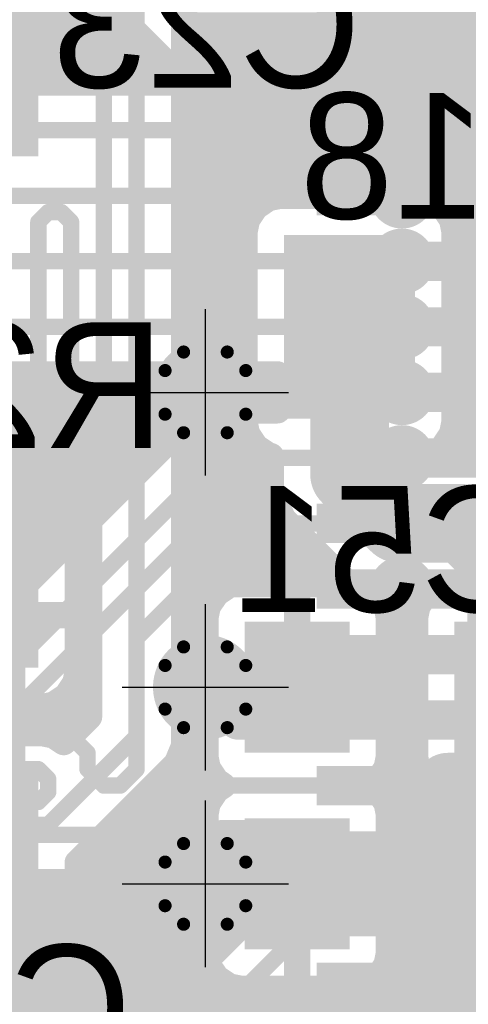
# Model space of a CAD drawing. Extents: x 74 to 326, y 70 to 232.
# Tile 72 of 138: x 167.98 to 171.41, y 160.33 to 167.84. Entities that reach past the tile are written whole.
import ezdxf

# ---------------------------------------------------------------- set-up
doc = ezdxf.new("R2010")
doc.units = 0
for name, color, linetype in [('Bot_Silk', 7, 'CONTINUOUS'), ('Bottom', 2, 'CONTINUOUS'), ('Drill_Layer', 255, 'CONTINUOUS'), ('Gnd', 12, 'CONTINUOUS'), ('Pwr', 13, 'CONTINUOUS'), ('Top', 1, 'CONTINUOUS'), ('Top_Silk', 6, 'CONTINUOUS')]:
    doc.layers.add(name, color=color, linetype=linetype)

# ---------------------------------------------------------------- blocks, each defined once
blk = doc.blocks.new('Cross')
at = {"layer": 'Drill_Layer', "linetype": 'CONTINUOUS'}
for p, q in [((0, -12.7), (0, 12.7)), ((-12.7, 0), (12.7, 0))]:
    blk.add_line(p, q, dxfattribs=at)
blk = doc.blocks.new('UNIT_DISC')
at = {"linetype": 'CONTINUOUS', "const_width": 0.5}
blk.add_lwpolyline([(0.25, 0, 1), (-0.25, 0, 1)], format="xyb", close=True, dxfattribs=at)
blk = doc.blocks.new('SHAPE_EL_236_236_0_0_0_0')
at = {"xscale": 0.6, "yscale": 0.6, "zscale": 0.6}
blk.add_blockref('UNIT_DISC', (0, 0), dxfattribs=at)
blk = doc.blocks.new('SHAPE_TH45_314_236_39_0_0_0')
at = {"linetype": 'CONTINUOUS', "const_width": 0.1}
for points in [[(0.16647, 0.30788, 0.2530389), (-0.16647, 0.30788, 0.2530389)], [(-0.30788, 0.16647, 0.2530389), (-0.30788, -0.16647, 0.2530389)], [(0.30788, -0.16647, 0.2530389), (0.30788, 0.16647, 0.2530389)], [(-0.16647, -0.30788, 0.2530389), (0.16647, -0.30788, 0.2530389)]]:
    blk.add_lwpolyline(points, format="xyb", dxfattribs=at)
at = {"xscale": 0.1, "yscale": 0.1, "zscale": 0.1}
for p in [(-0.16647, 0.30788), (0.16647, 0.30788), (-0.30788, 0.16647), (0.30788, 0.16647), (-0.30788, -0.16647), (0.30788, -0.16647), (-0.16647, -0.30788), (0.16647, -0.30788)]:
    blk.add_blockref('UNIT_DISC', p, dxfattribs=at)
blk = doc.blocks.new('SHAPE_EL_314_314_0_0_0_0')
at = {"xscale": 0.8, "yscale": 0.8, "zscale": 0.8}
blk.add_blockref('UNIT_DISC', (0, 0), dxfattribs=at)
blk = doc.blocks.new('v0306392')
at = {"layer": 'Bottom'}
blk.add_blockref('SHAPE_EL_236_236_0_0_0_0', (0, 0), dxfattribs=at)
at = {"layer": 'Gnd'}
blk.add_blockref('SHAPE_TH45_314_236_39_0_0_0', (0, 0), dxfattribs=at)
at = {"layer": 'Pwr'}
blk.add_blockref('SHAPE_EL_314_314_0_0_0_0', (0, 0), dxfattribs=at)
at = {"layer": 'Top'}
blk.add_blockref('SHAPE_EL_236_236_0_0_0_0', (0, 0), dxfattribs=at)
blk = doc.blocks.new('0603_11689')
at = {"layer": 'Bot_Silk', "linetype": 'CONTINUOUS', "const_width": 0.2}
for points in [[(170.2, 163.05), (170.2, 162.45)], [(171.6, 163.05), (170.2, 163.05)], [(171.6, 162.45), (171.6, 163.05)], [(170.2, 162.45), (171.6, 162.45)]]:
    blk.add_lwpolyline(points, dxfattribs=at)
at = {"layer": 'Bot_Silk', "xscale": 0.2, "yscale": 0.2, "zscale": 0.2}
for p in [(170.2, 163.05), (170.2, 163.05), (171.6, 163.05), (171.6, 163.05), (170.2, 162.45), (170.2, 162.45), (171.6, 162.45), (171.6, 162.45)]:
    blk.add_blockref('UNIT_DISC', p, dxfattribs=at)
blk = doc.blocks.new('SHAPE_SQ_314_393_0_0_0_0')
blk.add_solid([(-0.4, -0.5), (0.4, -0.5), (-0.4, 0.5), (0.4, 0.5)])
blk = doc.blocks.new('SHAPE_EL_196_196_0_0_0_0')
at = {"xscale": 0.5, "yscale": 0.5, "zscale": 0.5}
blk.add_blockref('UNIT_DISC', (0, 0), dxfattribs=at)
blk = doc.blocks.new('w800h1000395_F')
at = {"layer": 'Bottom'}
blk.add_blockref('SHAPE_SQ_314_393_0_0_0_0', (0, 0), dxfattribs=at)
at = {"layer": 'Gnd'}
blk.add_blockref('SHAPE_EL_196_196_0_0_0_0', (0, 0), dxfattribs=at)
at = {"layer": 'Pwr'}
blk.add_blockref('SHAPE_EL_196_196_0_0_0_0', (0, 0), dxfattribs=at)
blk = doc.blocks.new('w800h1000392_F')
at = {"layer": 'Bottom'}
blk.add_blockref('SHAPE_SQ_314_393_0_0_0_0', (0, 0), dxfattribs=at)
at = {"layer": 'Gnd'}
blk.add_blockref('SHAPE_EL_196_196_0_0_0_0', (0, 0), dxfattribs=at)
at = {"layer": 'Pwr'}
blk.add_blockref('SHAPE_EL_196_196_0_0_0_0', (0, 0), dxfattribs=at)
blk = doc.blocks.new('C51')
for name, p in [('w800h1000392_F', (170.1, 162.75)), ('w800h1000395_F', (171.7, 162.75)), ('0603_11689', (0, 0))]:
    blk.add_blockref(name, p)
at = {"layer": 'Bot_Silk', "text_generation_flag": 2}
blk.add_text('C51', height=0.96, dxfattribs=at).set_placement((171.975, 163.325))
blk = doc.blocks.new('0805_11707')
at = {"layer": 'Bot_Silk', "linetype": 'CONTINUOUS', "const_width": 0.2}
for points in [[(170.6, 166), (170.6, 165)], [(170.6, 166), (172.4, 166)], [(172.4, 166), (172.4, 165)], [(172.4, 165), (170.6, 165)]]:
    blk.add_lwpolyline(points, dxfattribs=at)
at = {"layer": 'Bot_Silk', "xscale": 0.2, "yscale": 0.2, "zscale": 0.2}
for p in [(170.6, 166), (170.6, 166), (172.4, 166), (172.4, 166), (170.6, 165), (170.6, 165), (172.4, 165), (172.4, 165)]:
    blk.add_blockref('UNIT_DISC', p, dxfattribs=at)
blk = doc.blocks.new('SHAPE_SQ_393_551_0_0_0_0')
blk.add_solid([(-0.5, -0.7), (0.5, -0.7), (-0.5, 0.7), (0.5, 0.7)])
blk = doc.blocks.new('w1000h1400287_F')
at = {"layer": 'Bottom'}
blk.add_blockref('SHAPE_SQ_393_551_0_0_0_0', (0, 0), dxfattribs=at)
at = {"layer": 'Gnd'}
blk.add_blockref('SHAPE_EL_196_196_0_0_0_0', (0, 0), dxfattribs=at)
at = {"layer": 'Pwr'}
blk.add_blockref('SHAPE_EL_196_196_0_0_0_0', (0, 0), dxfattribs=at)
blk = doc.blocks.new('w1000h1400395_F')
at = {"layer": 'Bottom'}
blk.add_blockref('SHAPE_SQ_393_551_0_0_0_0', (0, 0), dxfattribs=at)
at = {"layer": 'Gnd'}
blk.add_blockref('SHAPE_EL_196_196_0_0_0_0', (0, 0), dxfattribs=at)
at = {"layer": 'Pwr'}
blk.add_blockref('SHAPE_EL_196_196_0_0_0_0', (0, 0), dxfattribs=at)
blk = doc.blocks.new('R18')
for name, p in [('w1000h1400395_F', (170.5, 165.5)), ('w1000h1400287_F', (172.5, 165.5)), ('0805_11707', (0, 0))]:
    blk.add_blockref(name, p)
at = {"layer": 'Bot_Silk', "text_generation_flag": 2}
blk.add_text('R18', height=0.96, dxfattribs=at).set_placement((172.475, 166.325))
blk = doc.blocks.new('0603_15816')
at = {"layer": 'Bot_Silk', "linetype": 'CONTINUOUS', "const_width": 0.2}
for points in [[(170.2, 161.55), (170.2, 160.95)], [(171.6, 161.55), (170.2, 161.55)], [(171.6, 160.95), (171.6, 161.55)], [(170.2, 160.95), (171.6, 160.95)]]:
    blk.add_lwpolyline(points, dxfattribs=at)
at = {"layer": 'Bot_Silk', "xscale": 0.2, "yscale": 0.2, "zscale": 0.2}
for p in [(170.2, 161.55), (170.2, 161.55), (171.6, 161.55), (171.6, 161.55), (170.2, 160.95), (170.2, 160.95), (171.6, 160.95), (171.6, 160.95)]:
    blk.add_blockref('UNIT_DISC', p, dxfattribs=at)
blk = doc.blocks.new('w800h10004_F')
at = {"layer": 'Bottom'}
blk.add_blockref('SHAPE_SQ_314_393_0_0_0_0', (0, 0), dxfattribs=at)
at = {"layer": 'Gnd'}
blk.add_blockref('SHAPE_EL_196_196_0_0_0_0', (0, 0), dxfattribs=at)
at = {"layer": 'Pwr'}
blk.add_blockref('SHAPE_EL_196_196_0_0_0_0', (0, 0), dxfattribs=at)
blk = doc.blocks.new('C40')
for name, p in [('w800h1000392_F', (170.1, 161.25)), ('w800h10004_F', (171.7, 161.25)), ('0603_15816', (0, 0))]:
    blk.add_blockref(name, p)
at = {"layer": 'Bot_Silk', "text_generation_flag": 2}
blk.add_text('C40', height=0.96, dxfattribs=at).set_placement((174.85625, 160.575))
blk = doc.blocks.new('0805_11325')
at = {"layer": 'Bot_Silk', "linetype": 'CONTINUOUS', "const_width": 0.2}
for points in [[(164.225, 164.75), (164.225, 165.75)], [(164.225, 165.75), (166.025, 165.75)], [(166.025, 164.75), (166.025, 165.75)], [(166.025, 164.75), (164.225, 164.75)]]:
    blk.add_lwpolyline(points, dxfattribs=at)
at = {"layer": 'Bot_Silk', "xscale": 0.2, "yscale": 0.2, "zscale": 0.2}
for p in [(164.225, 165.75), (164.225, 165.75), (166.025, 165.75), (166.025, 165.75), (164.225, 164.75), (164.225, 164.75), (166.025, 164.75), (166.025, 164.75)]:
    blk.add_blockref('UNIT_DISC', p, dxfattribs=at)
blk = doc.blocks.new('w1000h140074_F')
at = {"layer": 'Bottom'}
blk.add_blockref('SHAPE_SQ_393_551_0_0_0_0', (0, 0), dxfattribs=at)
at = {"layer": 'Gnd'}
blk.add_blockref('SHAPE_EL_196_196_0_0_0_0', (0, 0), dxfattribs=at)
at = {"layer": 'Pwr'}
blk.add_blockref('SHAPE_EL_196_196_0_0_0_0', (0, 0), dxfattribs=at)
blk = doc.blocks.new('w1000h1400392_F')
at = {"layer": 'Bottom'}
blk.add_blockref('SHAPE_SQ_393_551_0_0_0_0', (0, 0), dxfattribs=at)
at = {"layer": 'Gnd'}
blk.add_blockref('SHAPE_EL_196_196_0_0_0_0', (0, 0), dxfattribs=at)
at = {"layer": 'Pwr'}
blk.add_blockref('SHAPE_EL_196_196_0_0_0_0', (0, 0), dxfattribs=at)
blk = doc.blocks.new('R26')
at = {"rotation": -180}
for name, p in [('w1000h140074_F', (164.125, 165.25)), ('w1000h1400392_F', (166.125, 165.25))]:
    blk.add_blockref(name, p, dxfattribs=at)
blk.add_blockref('0805_11325', (0, 0))
at = {"layer": 'Bot_Silk', "text_generation_flag": 2}
blk.add_text('R26', height=0.96, dxfattribs=at).set_placement((169.0875, 164.575))
blk = doc.blocks.new('0603_21265')
at = {"layer": 'Bot_Silk', "linetype": 'CONTINUOUS', "const_width": 0.2}
for points in [[(167.925, 168.7), (167.325, 168.7)], [(167.325, 168.7), (167.325, 167.3)], [(167.925, 167.3), (167.925, 168.7)], [(167.325, 167.3), (167.925, 167.3)]]:
    blk.add_lwpolyline(points, dxfattribs=at)
at = {"layer": 'Bot_Silk', "xscale": 0.2, "yscale": 0.2, "zscale": 0.2}
for p in [(167.325, 168.7), (167.325, 168.7), (167.925, 168.7), (167.925, 168.7), (167.325, 167.3), (167.325, 167.3), (167.925, 167.3), (167.925, 167.3)]:
    blk.add_blockref('UNIT_DISC', p, dxfattribs=at)
blk = doc.blocks.new('w800h100075_F')
at = {"layer": 'Bottom'}
blk.add_blockref('SHAPE_SQ_314_393_0_0_0_0', (0, 0), dxfattribs=at)
at = {"layer": 'Gnd'}
blk.add_blockref('SHAPE_EL_196_196_0_0_0_0', (0, 0), dxfattribs=at)
at = {"layer": 'Pwr'}
blk.add_blockref('SHAPE_EL_196_196_0_0_0_0', (0, 0), dxfattribs=at)
blk = doc.blocks.new('C23')
at = {"rotation": -270}
for name, p in [('w800h1000392_F', (167.625, 168.8)), ('w800h100075_F', (167.625, 167.2))]:
    blk.add_blockref(name, p, dxfattribs=at)
blk.add_blockref('0603_21265', (0, 0))
at = {"layer": 'Bot_Silk', "text_generation_flag": 2}
blk.add_text('C23', height=0.96, dxfattribs=at).set_placement((170.5875, 167.325))
blk = doc.blocks.new('0603_18744')
at = {"layer": 'Bot_Silk', "linetype": 'CONTINUOUS', "const_width": 0.2}
for points in [[(167.925, 163.2), (167.325, 163.2)], [(167.325, 163.2), (167.325, 161.8)], [(167.925, 161.8), (167.925, 163.2)], [(167.325, 161.8), (167.925, 161.8)]]:
    blk.add_lwpolyline(points, dxfattribs=at)
at = {"layer": 'Bot_Silk', "xscale": 0.2, "yscale": 0.2, "zscale": 0.2}
for p in [(167.325, 163.2), (167.325, 163.2), (167.925, 163.2), (167.925, 163.2), (167.325, 161.8), (167.325, 161.8), (167.925, 161.8), (167.925, 161.8)]:
    blk.add_blockref('UNIT_DISC', p, dxfattribs=at)
blk = doc.blocks.new('w800h100074_F')
at = {"layer": 'Bottom'}
blk.add_blockref('SHAPE_SQ_314_393_0_0_0_0', (0, 0), dxfattribs=at)
at = {"layer": 'Gnd'}
blk.add_blockref('SHAPE_EL_196_196_0_0_0_0', (0, 0), dxfattribs=at)
at = {"layer": 'Pwr'}
blk.add_blockref('SHAPE_EL_196_196_0_0_0_0', (0, 0), dxfattribs=at)
blk = doc.blocks.new('C25')
at = {"rotation": -270}
for name, p in [('w800h1000392_F', (167.625, 163.3)), ('w800h100074_F', (167.625, 161.7))]:
    blk.add_blockref(name, p, dxfattribs=at)
blk.add_blockref('0603_18744', (0, 0))
at = {"layer": 'Bot_Silk', "text_generation_flag": 2}
blk.add_text('C25', height=0.96, dxfattribs=at).set_placement((168.8375, 159.825))
blk = doc.blocks.new('0805LED_21315')
at = {"layer": 'Top_Silk', "linetype": 'CONTINUOUS', "const_width": 0.2}
for points in [[(167.75, 160.15), (168.75, 160.15)], [(167.75, 160.15), (167.75, 158.35)], [(168.75, 158.35), (168.75, 160.15)], [(167.75, 160), (168.75, 160)], [(167.75, 159.85), (168.75, 159.85)], [(167.75, 158.35), (168.75, 158.35)]]:
    blk.add_lwpolyline(points, dxfattribs=at)
at = {"layer": 'Top_Silk', "xscale": 0.2, "yscale": 0.2, "zscale": 0.2}
for p in [(167.75, 160.15), (167.75, 160.15), (168.75, 160.15), (168.75, 160.15), (167.75, 160), (168.75, 160), (167.75, 159.85), (168.75, 159.85), (167.75, 158.35), (167.75, 158.35), (168.75, 158.35), (168.75, 158.35)]:
    blk.add_blockref('UNIT_DISC', p, dxfattribs=at)
blk = doc.blocks.new('w1000h140013')
at = {"layer": 'Gnd'}
blk.add_blockref('SHAPE_EL_196_196_0_0_0_0', (0, 0), dxfattribs=at)
at = {"layer": 'Pwr'}
blk.add_blockref('SHAPE_EL_196_196_0_0_0_0', (0, 0), dxfattribs=at)
at = {"layer": 'Top'}
blk.add_blockref('SHAPE_SQ_393_551_0_0_0_0', (0, 0), dxfattribs=at)
blk = doc.blocks.new('w1000h14006')
at = {"layer": 'Gnd'}
blk.add_blockref('SHAPE_EL_196_196_0_0_0_0', (0, 0), dxfattribs=at)
at = {"layer": 'Pwr'}
blk.add_blockref('SHAPE_EL_196_196_0_0_0_0', (0, 0), dxfattribs=at)
at = {"layer": 'Top'}
blk.add_blockref('SHAPE_SQ_393_551_0_0_0_0', (0, 0), dxfattribs=at)
blk = doc.blocks.new('H6')
at = {"rotation": 90}
for name, p in [('w1000h14006', (168.25, 160.25)), ('w1000h140013', (168.25, 158.25))]:
    blk.add_blockref(name, p, dxfattribs=at)
blk.add_blockref('0805LED_21315', (0, 0))
at = {"layer": 'Top_Silk'}
blk.add_text('H6', height=0.96, rotation=270, dxfattribs=at).set_placement((167.575, 159.98125))
blk = doc.blocks.new('SHAPE_SQ_511_118_0_0_0_0')
blk.add_solid([(-0.65, -0.15), (0.65, -0.15), (-0.65, 0.15), (0.65, 0.15)])
blk = doc.blocks.new('w1300h300458')
at = {"layer": 'Gnd'}
blk.add_blockref('SHAPE_EL_196_196_0_0_0_0', (0, 0), dxfattribs=at)
at = {"layer": 'Pwr'}
blk.add_blockref('SHAPE_EL_196_196_0_0_0_0', (0, 0), dxfattribs=at)
at = {"layer": 'Top'}
blk.add_blockref('SHAPE_SQ_511_118_0_0_0_0', (0, 0), dxfattribs=at)
blk = doc.blocks.new('w1300h300476')
at = {"layer": 'Gnd'}
blk.add_blockref('SHAPE_EL_196_196_0_0_0_0', (0, 0), dxfattribs=at)
at = {"layer": 'Pwr'}
blk.add_blockref('SHAPE_EL_196_196_0_0_0_0', (0, 0), dxfattribs=at)
at = {"layer": 'Top'}
blk.add_blockref('SHAPE_SQ_511_118_0_0_0_0', (0, 0), dxfattribs=at)
blk = doc.blocks.new('w1300h300457')
at = {"layer": 'Gnd'}
blk.add_blockref('SHAPE_EL_196_196_0_0_0_0', (0, 0), dxfattribs=at)
at = {"layer": 'Pwr'}
blk.add_blockref('SHAPE_EL_196_196_0_0_0_0', (0, 0), dxfattribs=at)
at = {"layer": 'Top'}
blk.add_blockref('SHAPE_SQ_511_118_0_0_0_0', (0, 0), dxfattribs=at)
blk = doc.blocks.new('w1300h300296')
at = {"layer": 'Gnd'}
blk.add_blockref('SHAPE_EL_196_196_0_0_0_0', (0, 0), dxfattribs=at)
at = {"layer": 'Pwr'}
blk.add_blockref('SHAPE_EL_196_196_0_0_0_0', (0, 0), dxfattribs=at)
at = {"layer": 'Top'}
blk.add_blockref('SHAPE_SQ_511_118_0_0_0_0', (0, 0), dxfattribs=at)
blk = doc.blocks.new('w1300h300444')
at = {"layer": 'Gnd'}
blk.add_blockref('SHAPE_EL_196_196_0_0_0_0', (0, 0), dxfattribs=at)
at = {"layer": 'Pwr'}
blk.add_blockref('SHAPE_EL_196_196_0_0_0_0', (0, 0), dxfattribs=at)
at = {"layer": 'Top'}
blk.add_blockref('SHAPE_SQ_511_118_0_0_0_0', (0, 0), dxfattribs=at)
blk = doc.blocks.new('w1300h300291')
at = {"layer": 'Gnd'}
blk.add_blockref('SHAPE_EL_196_196_0_0_0_0', (0, 0), dxfattribs=at)
at = {"layer": 'Pwr'}
blk.add_blockref('SHAPE_EL_196_196_0_0_0_0', (0, 0), dxfattribs=at)
at = {"layer": 'Top'}
blk.add_blockref('SHAPE_SQ_511_118_0_0_0_0', (0, 0), dxfattribs=at)
blk = doc.blocks.new('w1300h300392')
at = {"layer": 'Gnd'}
blk.add_blockref('SHAPE_EL_196_196_0_0_0_0', (0, 0), dxfattribs=at)
at = {"layer": 'Pwr'}
blk.add_blockref('SHAPE_EL_196_196_0_0_0_0', (0, 0), dxfattribs=at)
at = {"layer": 'Top'}
blk.add_blockref('SHAPE_SQ_511_118_0_0_0_0', (0, 0), dxfattribs=at)
blk = doc.blocks.new('w1300h300287')
at = {"layer": 'Gnd'}
blk.add_blockref('SHAPE_EL_196_196_0_0_0_0', (0, 0), dxfattribs=at)
at = {"layer": 'Pwr'}
blk.add_blockref('SHAPE_EL_196_196_0_0_0_0', (0, 0), dxfattribs=at)
at = {"layer": 'Top'}
blk.add_blockref('SHAPE_SQ_511_118_0_0_0_0', (0, 0), dxfattribs=at)
blk = doc.blocks.new('w1300h300269')
at = {"layer": 'Gnd'}
blk.add_blockref('SHAPE_EL_196_196_0_0_0_0', (0, 0), dxfattribs=at)
at = {"layer": 'Pwr'}
blk.add_blockref('SHAPE_EL_196_196_0_0_0_0', (0, 0), dxfattribs=at)
at = {"layer": 'Top'}
blk.add_blockref('SHAPE_SQ_511_118_0_0_0_0', (0, 0), dxfattribs=at)
blk = doc.blocks.new('w1300h300267')
at = {"layer": 'Gnd'}
blk.add_blockref('SHAPE_EL_196_196_0_0_0_0', (0, 0), dxfattribs=at)
at = {"layer": 'Pwr'}
blk.add_blockref('SHAPE_EL_196_196_0_0_0_0', (0, 0), dxfattribs=at)
at = {"layer": 'Top'}
blk.add_blockref('SHAPE_SQ_511_118_0_0_0_0', (0, 0), dxfattribs=at)
blk = doc.blocks.new('w1300h300395')
at = {"layer": 'Gnd'}
blk.add_blockref('SHAPE_EL_196_196_0_0_0_0', (0, 0), dxfattribs=at)
at = {"layer": 'Pwr'}
blk.add_blockref('SHAPE_EL_196_196_0_0_0_0', (0, 0), dxfattribs=at)
at = {"layer": 'Top'}
blk.add_blockref('SHAPE_SQ_511_118_0_0_0_0', (0, 0), dxfattribs=at)
blk = doc.blocks.new('w1300h300266')
at = {"layer": 'Gnd'}
blk.add_blockref('SHAPE_EL_196_196_0_0_0_0', (0, 0), dxfattribs=at)
at = {"layer": 'Pwr'}
blk.add_blockref('SHAPE_EL_196_196_0_0_0_0', (0, 0), dxfattribs=at)
at = {"layer": 'Top'}
blk.add_blockref('SHAPE_SQ_511_118_0_0_0_0', (0, 0), dxfattribs=at)
blk = doc.blocks.new('w1300h3004')
at = {"layer": 'Gnd'}
blk.add_blockref('SHAPE_EL_196_196_0_0_0_0', (0, 0), dxfattribs=at)
at = {"layer": 'Pwr'}
blk.add_blockref('SHAPE_EL_196_196_0_0_0_0', (0, 0), dxfattribs=at)
at = {"layer": 'Top'}
blk.add_blockref('SHAPE_SQ_511_118_0_0_0_0', (0, 0), dxfattribs=at)
blk = doc.blocks.new('w1300h3006')
at = {"layer": 'Gnd'}
blk.add_blockref('SHAPE_EL_196_196_0_0_0_0', (0, 0), dxfattribs=at)
at = {"layer": 'Pwr'}
blk.add_blockref('SHAPE_EL_196_196_0_0_0_0', (0, 0), dxfattribs=at)
at = {"layer": 'Top'}
blk.add_blockref('SHAPE_SQ_511_118_0_0_0_0', (0, 0), dxfattribs=at)
blk = doc.blocks.new('U2')
for name, p in [('w1300h300458', (170.9, 168)), ('w1300h300476', (170.9, 167.5)), ('w1300h300457', (170.9, 167)), ('w1300h300296', (170.9, 166.5)), ('w1300h300444', (170.9, 166)), ('w1300h300291', (170.9, 165.5)), ('w1300h300392', (170.9, 165)), ('w1300h300287', (170.9, 164.5)), ('w1300h300269', (170.9, 164)), ('w1300h300267', (170.9, 163.5)), ('w1300h300395', (170.9, 163)), ('w1300h300392', (170.9, 162.5)), ('w1300h300266', (170.9, 162)), ('w1300h3006', (170.9, 161.5)), ('w1300h3004', (170.9, 161)), ('w1300h300395', (170.9, 160.5))]:
    blk.add_blockref(name, p)
blk = doc.blocks.new('CUPOUR_L1_F0_TT90_31294')
at = {"layer": 'Top', "linetype": 'CONTINUOUS', "const_width": 0.2}
for points in [[(169.24984, 167.3625), (167.56768, 169.04466)], [(163.39395, 167.85), (168.76234, 167.85)], [(165.55973, 167.7), (168.91234, 167.7)], [(165.81262, 167.55), (169.06234, 167.55)], [(165.91285, 167.4), (169.21234, 167.4)], [(166.55289, 167.3625), (169.24984, 167.3625)], [(169.95, 165.1375), (166.40016, 165.1375)], [(169.95, 164.8625), (169.95, 165.1375)], [(166.30016, 165.0375), (169.95, 165.0375)], [(170.8, 165), (169.95, 165)], [(171, 165), (171.85, 165)], [(166.15016, 164.8875), (169.95, 164.8875)], [(167.72484, 163.2375), (169.29466, 164.80732)], [(169.29466, 164.80732), (169.38887, 164.84633)], [(169.38887, 164.84633), (169.42789, 164.8625)], [(169.42789, 164.8625), (169.95, 164.8625)], [(166.00016, 164.7375), (169.22484, 164.7375)], [(165.85016, 164.5875), (169.07484, 164.5875)], [(165.70016, 164.4375), (168.92484, 164.4375)], [(165.55016, 164.2875), (168.77484, 164.2875)], [(165.40016, 164.1375), (168.62484, 164.1375)], [(165.25016, 163.9875), (168.47484, 163.9875)], [(165.10016, 163.8375), (168.32484, 163.8375)], [(164.95016, 163.6875), (168.17484, 163.6875)], [(164.80016, 163.5375), (168.02484, 163.5375)], [(171, 162.5), (171.85, 162.49318)], [(169.52516, 161.6375), (169.20534, 161.31768)], [(169.74984, 161.6375), (169.52516, 161.6375)], [(169.69268, 161.58034), (169.74984, 161.6375)], [(169.65366, 161.48612), (169.69268, 161.58034)], [(169.38766, 161.5), (169.6594, 161.5)], [(169.6375, 161.44711), (169.65366, 161.48612)], [(169.6375, 161.4471), (169.6375, 161.44711)], [(169.6375, 161.3029), (169.6375, 161.4471)], [(169.23766, 161.35), (169.6375, 161.35)], [(169.07211, 161.2625), (166.67789, 161.2625)], [(169.11112, 161.27866), (169.07211, 161.2625)], [(169.20534, 161.31768), (169.11112, 161.27866)], [(169.6375, 160.90016), (169.6375, 161.3029)], [(165.81262, 161.2), (169.6375, 161.2)], [(165.55973, 161.05), (169.6375, 161.05)], [(167.52046, 161.05), (168.97954, 161.05)], [(168.97954, 161.05), (169.06705, 161.03259)], [(169.06705, 161.03259), (169.16628, 160.96628)], [(169.16628, 160.96628), (169.23259, 160.86705)], [(169.21057, 160.9), (169.63734, 160.9)], [(169.34984, 160.6125), (169.6375, 160.90016)], [(169.23259, 160.86705), (169.25, 160.77954)], [(169.25, 160.77954), (169.25, 160.6125)], [(169.25, 160.75), (169.48734, 160.75)], [(169.25, 160.6125), (169.34984, 160.6125)]]:
    blk.add_lwpolyline(points, dxfattribs=at)
at = {"layer": 'Top', "xscale": 0.2, "yscale": 0.2, "zscale": 0.2}
for p in [(168.76234, 167.85), (168.91234, 167.7), (169.06234, 167.55), (169.21234, 167.4), (169.24984, 167.3625), (169.24984, 167.3625), (169.95, 165.1375), (169.95, 165.1375), (169.95, 165.0375), (169.95, 165), (170.8, 165), (171, 165), (169.95, 164.8875), (169.29466, 164.80732), (169.29466, 164.80732), (169.38887, 164.84633), (169.38887, 164.84633), (169.42789, 164.8625), (169.42789, 164.8625), (169.95, 164.8625), (169.95, 164.8625), (169.22484, 164.7375), (169.07484, 164.5875), (168.92484, 164.4375), (168.77484, 164.2875), (168.62484, 164.1375), (168.47484, 163.9875), (168.32484, 163.8375), (168.17484, 163.6875), (168.02484, 163.5375), (171, 162.5), (169.52516, 161.6375), (169.52516, 161.6375), (169.74984, 161.6375), (169.74984, 161.6375), (169.69268, 161.58034), (169.69268, 161.58034), (169.38766, 161.5), (169.65366, 161.48612), (169.65366, 161.48612), (169.6594, 161.5), (169.6375, 161.44711), (169.6375, 161.44711), (169.6375, 161.4471), (169.6375, 161.4471), (169.23766, 161.35), (169.6375, 161.35), (169.07211, 161.2625), (169.07211, 161.2625), (169.11112, 161.27866), (169.11112, 161.27866), (169.20534, 161.31768), (169.20534, 161.31768), (169.6375, 161.3029), (169.6375, 161.3029), (169.6375, 161.2), (168.97954, 161.05), (168.97954, 161.05), (169.6375, 161.05), (169.06705, 161.03259), (169.06705, 161.03259), (169.16628, 160.96628), (169.16628, 160.96628), (169.21057, 160.9), (169.63734, 160.9), (169.6375, 160.90016), (169.6375, 160.90016), (169.23259, 160.86705), (169.23259, 160.86705), (169.25, 160.77954), (169.25, 160.77954), (169.25, 160.75), (169.48734, 160.75), (169.25, 160.6125), (169.25, 160.6125), (169.34984, 160.6125), (169.34984, 160.6125)]:
    blk.add_blockref('UNIT_DISC', p, dxfattribs=at)
blk = doc.blocks.new('CUPOUR_L2_F0_TT90_39393')
at = {"layer": 'Bottom', "linetype": 'CONTINUOUS', "const_width": 0.2}
for points in [[(169.2375, 176.84984), (169.2375, 162.30289)], [(169.2375, 167.8), (176.825, 167.8)], [(169.2375, 167.65), (176.825, 167.65)], [(169.2375, 167.5), (176.825, 167.5)], [(169.2375, 167.35), (176.825, 167.35)], [(169.2375, 167.2), (176.825, 167.2)], [(169.2375, 167.05), (176.825, 167.05)], [(169.2375, 166.9), (176.825, 166.9)], [(169.2375, 166.75), (176.825, 166.75)], [(169.2375, 166.6), (176.825, 166.6)], [(169.2375, 166.45), (169.83418, 166.45)], [(169.78372, 166.41628), (169.88295, 166.48259)], [(169.88295, 166.48259), (169.97046, 166.5)], [(169.97046, 166.5), (171.02954, 166.5)], [(171.02954, 166.5), (171.11705, 166.48259)], [(171.11705, 166.48259), (171.21628, 166.41628)], [(171.16581, 166.45), (171.83418, 166.45)], [(169.71741, 166.31705), (169.78372, 166.41628)], [(171.21628, 166.41628), (171.28259, 166.31705)], [(169.2375, 166.3), (169.71401, 166.3)], [(169.7, 166.22954), (169.71741, 166.31705)], [(171.28259, 166.31705), (171.3, 166.22954)], [(171.28598, 166.3), (171.71401, 166.3)], [(169.7, 164.77046), (169.7, 166.22954)], [(171.3, 166.22954), (171.3, 164.77046)], [(169.2375, 166.15), (169.7, 166.15)], [(171.3, 166.15), (171.7, 166.15)], [(169.2375, 166), (169.7, 166)], [(171.3, 166), (171.7, 166)], [(169.2375, 165.85), (169.7, 165.85)], [(171.3, 165.85), (171.7, 165.85)], [(169.2375, 165.7), (169.7, 165.7)], [(171.3, 165.7), (171.7, 165.7)], [(169.2375, 165.55), (169.7, 165.55)], [(171.3, 165.55), (171.7, 165.55)], [(169.2375, 165.4), (169.7, 165.4)], [(171.3, 165.4), (171.7, 165.4)], [(169.2375, 165.25), (169.7, 165.25)], [(171.3, 165.25), (171.7, 165.25)], [(169.2375, 165.1), (169.7, 165.1)], [(171.3, 165.1), (171.7, 165.1)], [(169.2375, 164.95), (169.7, 164.95)], [(171.3, 164.95), (171.7, 164.95)], [(169.2375, 164.8), (169.7, 164.8)], [(171.3, 164.8), (171.7, 164.8)], [(169.71741, 164.68295), (169.7, 164.77046)], [(171.3, 164.77046), (171.28259, 164.68295)], [(169.2375, 164.65), (169.73942, 164.65)], [(169.78372, 164.58372), (169.71741, 164.68295)], [(171.28259, 164.68295), (171.22715, 164.6)], [(171.26056, 164.65), (171.73942, 164.65)], [(169.88295, 164.51741), (169.78372, 164.58372)], [(171.22715, 164.6), (171.49435, 164.6)], [(171.49435, 164.6), (171.71487, 164.50866)], [(169.2375, 164.5), (169.9, 164.5)], [(169.9, 164.51401), (169.88295, 164.51741)], [(169.9, 164.49435), (169.9, 164.51401)], [(169.9, 164.25565), (169.9, 164.49435)], [(169.2375, 164.35), (169.9, 164.35)], [(168.16112, 164.27866), (168.12211, 164.2625)], [(168.25, 164.31546), (168.16112, 164.27866)], [(168.33887, 164.27866), (168.25, 164.31546)], [(168.37789, 164.2625), (168.33887, 164.27866)], [(164.55, 164.2), (168.5125, 164.2)], [(168.12211, 164.2625), (167.87789, 164.2625)], [(168.5125, 164.2625), (168.37789, 164.2625)], [(168.5125, 162.52516), (168.5125, 164.2625)], [(169.2375, 164.2), (169.92305, 164.2)], [(169.99134, 164.03513), (169.9, 164.25565)], [(166.75215, 164.05), (168.5125, 164.05)], [(169.2375, 164.05), (169.98518, 164.05)], [(167.09546, 164), (168.15454, 164)], [(168.15454, 164), (168.24205, 163.98259)], [(168.24205, 163.98259), (168.34128, 163.91628)], [(170.16013, 163.86634), (169.99134, 164.03513)], [(168.34128, 163.91628), (168.40759, 163.81705)], [(168.35215, 163.9), (168.5125, 163.9)], [(169.2375, 163.9), (170.12647, 163.9)], [(168.40759, 163.81705), (168.425, 163.72954)], [(170.36634, 163.66013), (170.16013, 163.86634)], [(168.42092, 163.75), (168.5125, 163.75)], [(169.2375, 163.75), (170.27647, 163.75)], [(168.425, 163.72954), (168.425, 162.87046)], [(168.425, 163.6), (168.5125, 163.6)], [(169.2375, 163.6), (170.42647, 163.6)], [(170.47647, 163.55), (170.36634, 163.66013)], [(169.48372, 163.46628), (169.58295, 163.53259)], [(169.58295, 163.53259), (169.67046, 163.55)], [(169.67046, 163.55), (170.47647, 163.55)], [(170.1, 162.85), (170.1, 163.55)], [(168.425, 163.45), (168.5125, 163.45)], [(169.2375, 163.45), (169.47284, 163.45)], [(169.41741, 163.36705), (169.48372, 163.46628)], [(169.4, 163.27954), (169.41741, 163.36705)], [(171.03942, 163.4), (170.76057, 163.4)], [(170.76057, 163.4), (170.78259, 163.36705)], [(170.78259, 163.36705), (170.8, 163.27954)], [(171, 163.27954), (171.01741, 163.36705)], [(171.01741, 163.36705), (171.03942, 163.4)], [(167.725, 163.3), (168.425, 163.3)], [(168.425, 163.3), (168.5125, 163.3)], [(169.2375, 163.3), (169.40407, 163.3)], [(170.79592, 163.3), (171.00407, 163.3)], [(169.4, 162.22046), (169.4, 163.27954)], [(170.8, 163.27954), (170.8, 162.22046)], [(171, 162.22046), (171, 163.27954)], [(168.425, 163.15), (168.5125, 163.15)], [(169.2375, 163.15), (169.4, 163.15)], [(170.8, 163.15), (171, 163.15)], [(168.425, 163), (168.5125, 163)], [(169.2375, 163), (169.4, 163)], [(170.8, 163), (171, 163)], [(168.425, 162.87046), (168.40759, 162.78295)], [(168.42092, 162.85), (168.5125, 162.85)], [(169.2375, 162.85), (169.4, 162.85)], [(170.8, 162.85), (171, 162.85)], [(168.40759, 162.78295), (168.34128, 162.68372)], [(168.35215, 162.7), (168.5125, 162.7)], [(169.2375, 162.7), (169.4, 162.7)], [(170, 162.75), (169.4, 162.75)], [(170.2, 162.75), (170.8, 162.75)], [(170.8, 162.7), (171, 162.7)], [(168.24205, 162.61741), (168.15454, 162.6)], [(168.34128, 162.68372), (168.24205, 162.61741)], [(168.15454, 162.6), (167.25104, 162.6)], [(167.30104, 162.55), (168.5125, 162.55)], [(169.2375, 162.55), (169.4, 162.55)], [(170.8, 162.55), (171, 162.55)], [(168.3187, 162.33136), (168.5125, 162.52516)], [(167.45104, 162.4), (168.15454, 162.4)], [(167.45104, 162.4), (168.38734, 162.4)], [(168.15454, 162.4), (168.24205, 162.38259)], [(169.2375, 162.4), (169.4, 162.4)], [(170.8, 162.4), (171, 162.4)], [(168.24205, 162.38259), (168.3187, 162.33136)], [(169.22133, 162.26387), (169.18232, 162.16966)], [(169.21558, 162.25), (169.4, 162.25)], [(169.2375, 162.30289), (169.22133, 162.26387)], [(170.8, 162.25), (171, 162.25)], [(169.18232, 162.16966), (168.425, 161.41234)], [(169.41741, 162.13295), (169.4, 162.22046)], [(170.8, 162.22046), (170.78259, 162.13295)], [(171.01741, 162.13295), (171, 162.22046)], [(169.11266, 162.1), (169.43942, 162.1)], [(169.48372, 162.03372), (169.41741, 162.13295)], [(170.78259, 162.13295), (170.71628, 162.03372)], [(170.76057, 162.1), (171.03942, 162.1)], [(171.08372, 162.03372), (171.01741, 162.13295)], [(169.53418, 162), (169.48372, 162.03372)], [(170.71628, 162.03372), (170.66581, 162)], [(171.13418, 162), (171.08372, 162.03372)], [(168.96266, 161.95), (169.47284, 161.95)], [(169.41741, 161.86705), (169.48372, 161.96628)], [(169.48372, 161.96628), (169.53418, 162)], [(170.66581, 162), (170.71628, 161.96628)], [(170.71628, 161.96628), (170.78259, 161.86705)], [(170.72715, 161.95), (171.07284, 161.95)], [(171.01741, 161.86705), (171.08372, 161.96628)], [(171.08372, 161.96628), (171.13418, 162)], [(169.4, 161.77954), (169.41741, 161.86705)], [(170.78259, 161.86705), (170.8, 161.77954)], [(171, 161.77954), (171.01741, 161.86705)], [(168.81266, 161.8), (169.40407, 161.8)], [(170.79592, 161.8), (171.00407, 161.8)], [(169.4, 160.72046), (169.4, 161.77954)], [(170.8, 161.77954), (170.8, 160.72046)], [(171, 160.72046), (171, 161.77954)], [(168.66266, 161.65), (169.4, 161.65)], [(170.8, 161.65), (171, 161.65)], [(168.51266, 161.5), (169.4, 161.5)], [(170.8, 161.5), (171, 161.5)], [(168.425, 161.41234), (168.425, 161.27046)], [(168.425, 161.35), (169.4, 161.35)], [(170.8, 161.35), (171, 161.35)], [(168.425, 161.27046), (168.40759, 161.18295)], [(168.41098, 161.2), (169.4, 161.2)], [(170, 161.25), (169.4, 161.25)], [(170.2, 161.25), (170.8, 161.25)], [(170.8, 161.2), (171, 161.2)], [(168.40759, 161.18295), (168.34128, 161.08372)], [(170.1, 161.15), (170.1, 160.45)], [(168.34128, 161.08372), (168.24205, 161.01741)], [(168.29081, 161.05), (169.4, 161.05)], [(170.8, 161.05), (171, 161.05)], [(168.15454, 161), (167.09546, 161)], [(168.24205, 161.01741), (168.15454, 161)], [(166.69081, 160.9), (169.4, 160.9)], [(170.8, 160.9), (171, 160.9)], [(157.8, 160.75), (169.4, 160.75)], [(170.8, 160.75), (171, 160.75)], [(169.41741, 160.63295), (169.4, 160.72046)], [(170.8, 160.72046), (170.78259, 160.63295)], [(171.01741, 160.63295), (171, 160.72046)], [(157.8, 160.6), (169.43942, 160.6)], [(169.48372, 160.53372), (169.41741, 160.63295)], [(170.78259, 160.63295), (170.71628, 160.53372)], [(170.76057, 160.6), (171.03942, 160.6)], [(171.08372, 160.53372), (171.01741, 160.63295)], [(169.58295, 160.46741), (169.48372, 160.53372)], [(170.71628, 160.53372), (170.61705, 160.46741)], [(171.18295, 160.46741), (171.08372, 160.53372)], [(157.8, 160.45), (169.67046, 160.45)], [(169.67046, 160.45), (169.58295, 160.46741)], [(170.52954, 160.45), (169.67046, 160.45)], [(170.61705, 160.46741), (170.52954, 160.45)], [(170.52954, 160.45), (171.27046, 160.45)], [(171.27046, 160.45), (171.18295, 160.46741)], [(172.12954, 160.45), (171.27046, 160.45)], [(157.8, 160.3), (176.73942, 160.3)]]:
    blk.add_lwpolyline(points, dxfattribs=at)
at = {"layer": 'Bottom', "xscale": 0.2, "yscale": 0.2, "zscale": 0.2}
for p in [(169.2375, 167.8), (169.2375, 167.65), (169.2375, 167.5), (169.2375, 167.35), (169.2375, 167.2), (169.2375, 167.05), (169.2375, 166.9), (169.2375, 166.75), (169.2375, 166.6), (169.2375, 166.45), (169.83418, 166.45), (169.88295, 166.48259), (169.88295, 166.48259), (169.97046, 166.5), (169.97046, 166.5), (171.02954, 166.5), (171.02954, 166.5), (171.11705, 166.48259), (171.11705, 166.48259), (171.16581, 166.45), (169.78372, 166.41628), (169.78372, 166.41628), (171.21628, 166.41628), (171.21628, 166.41628), (169.2375, 166.3), (169.71401, 166.3), (169.71741, 166.31705), (169.71741, 166.31705), (171.28259, 166.31705), (171.28259, 166.31705), (171.28598, 166.3), (169.7, 166.22954), (169.7, 166.22954), (171.3, 166.22954), (171.3, 166.22954), (169.2375, 166.15), (169.7, 166.15), (171.3, 166.15), (169.2375, 166), (169.7, 166), (171.3, 166), (169.2375, 165.85), (169.7, 165.85), (171.3, 165.85), (169.2375, 165.7), (169.7, 165.7), (171.3, 165.7), (169.2375, 165.55), (169.7, 165.55), (171.3, 165.55), (169.2375, 165.4), (169.7, 165.4), (171.3, 165.4), (169.2375, 165.25), (169.7, 165.25), (171.3, 165.25), (169.2375, 165.1), (169.7, 165.1), (171.3, 165.1), (169.2375, 164.95), (169.7, 164.95), (171.3, 164.95), (169.2375, 164.8), (169.7, 164.8), (171.3, 164.8), (169.7, 164.77046), (169.7, 164.77046), (171.3, 164.77046), (171.3, 164.77046), (169.2375, 164.65), (169.71741, 164.68295), (169.71741, 164.68295), (169.73942, 164.65), (171.26056, 164.65), (171.28259, 164.68295), (171.28259, 164.68295), (169.78372, 164.58372), (169.78372, 164.58372), (171.22715, 164.6), (171.22715, 164.6), (171.49435, 164.6), (171.49435, 164.6), (169.2375, 164.5), (169.88295, 164.51741), (169.88295, 164.51741), (169.9, 164.51401), (169.9, 164.51401), (169.9, 164.5), (169.9, 164.49435), (169.9, 164.49435), (169.2375, 164.35), (169.9, 164.35), (168.16112, 164.27866), (168.16112, 164.27866), (168.25, 164.31546), (168.25, 164.31546), (168.33887, 164.27866), (168.33887, 164.27866), (168.12211, 164.2625), (168.12211, 164.2625), (168.37789, 164.2625), (168.37789, 164.2625), (168.5125, 164.2625), (168.5125, 164.2625), (168.5125, 164.2), (169.2375, 164.2), (169.9, 164.25565), (169.9, 164.25565), (169.92305, 164.2), (168.5125, 164.05), (169.2375, 164.05), (169.98518, 164.05), (168.15454, 164), (168.15454, 164), (168.24205, 163.98259), (168.24205, 163.98259), (169.99134, 164.03513), (169.99134, 164.03513), (168.34128, 163.91628), (168.34128, 163.91628), (168.35215, 163.9), (168.5125, 163.9), (169.2375, 163.9), (170.12647, 163.9), (168.40759, 163.81705), (168.40759, 163.81705), (170.16013, 163.86634), (170.16013, 163.86634), (168.42092, 163.75), (168.5125, 163.75), (169.2375, 163.75), (170.27647, 163.75), (168.425, 163.72954), (168.425, 163.72954), (168.425, 163.6), (168.5125, 163.6), (169.2375, 163.6), (170.36634, 163.66013), (170.36634, 163.66013), (170.42647, 163.6), (169.58295, 163.53259), (169.58295, 163.53259), (169.67046, 163.55), (169.67046, 163.55), (170.1, 163.55), (170.47647, 163.55), (170.47647, 163.55), (168.425, 163.45), (168.5125, 163.45), (169.2375, 163.45), (169.47284, 163.45), (169.48372, 163.46628), (169.48372, 163.46628), (169.41741, 163.36705), (169.41741, 163.36705), (170.76057, 163.4), (170.76057, 163.4), (170.78259, 163.36705), (170.78259, 163.36705), (171.01741, 163.36705), (171.01741, 163.36705), (171.03942, 163.4), (171.03942, 163.4), (168.425, 163.3), (168.425, 163.3), (168.5125, 163.3), (169.2375, 163.3), (169.40407, 163.3), (170.79592, 163.3), (171.00407, 163.3), (169.4, 163.27954), (169.4, 163.27954), (170.8, 163.27954), (170.8, 163.27954), (171, 163.27954), (171, 163.27954), (168.425, 163.15), (168.5125, 163.15), (169.2375, 163.15), (169.4, 163.15), (170.8, 163.15), (171, 163.15), (168.425, 163), (168.5125, 163), (169.2375, 163), (169.4, 163), (170.8, 163), (171, 163), (168.42092, 162.85), (168.425, 162.87046), (168.425, 162.87046), (168.5125, 162.85), (169.2375, 162.85), (169.4, 162.85), (170.1, 162.85), (170.8, 162.85), (171, 162.85), (168.40759, 162.78295), (168.40759, 162.78295), (168.35215, 162.7), (168.5125, 162.7), (169.2375, 162.7), (169.4, 162.75), (169.4, 162.7), (170, 162.75), (170.2, 162.75), (170.8, 162.75), (170.8, 162.7), (171, 162.7), (168.24205, 162.61741), (168.24205, 162.61741), (168.34128, 162.68372), (168.34128, 162.68372), (168.15454, 162.6), (168.15454, 162.6), (168.5125, 162.55), (169.2375, 162.55), (169.4, 162.55), (170.8, 162.55), (171, 162.55), (168.5125, 162.52516), (168.5125, 162.52516), (168.15454, 162.4), (168.15454, 162.4), (168.38734, 162.4), (169.2375, 162.4), (169.4, 162.4), (170.8, 162.4), (171, 162.4), (168.24205, 162.38259), (168.24205, 162.38259), (168.3187, 162.33136), (168.3187, 162.33136), (169.21558, 162.25), (169.22133, 162.26387), (169.22133, 162.26387), (169.2375, 162.30289), (169.2375, 162.30289), (169.4, 162.25), (170.8, 162.25), (171, 162.25), (169.18232, 162.16966), (169.18232, 162.16966), (169.4, 162.22046), (169.4, 162.22046), (170.8, 162.22046), (170.8, 162.22046), (171, 162.22046), (171, 162.22046), (169.11266, 162.1), (169.41741, 162.13295), (169.41741, 162.13295), (169.43942, 162.1), (170.76057, 162.1), (170.78259, 162.13295), (170.78259, 162.13295), (171.01741, 162.13295), (171.01741, 162.13295), (171.03942, 162.1), (169.48372, 162.03372), (169.48372, 162.03372), (170.71628, 162.03372), (170.71628, 162.03372), (171.08372, 162.03372), (171.08372, 162.03372), (168.96266, 161.95), (169.47284, 161.95), (169.48372, 161.96628), (169.48372, 161.96628), (169.53418, 162), (169.53418, 162), (170.66581, 162), (170.66581, 162), (170.71628, 161.96628), (170.71628, 161.96628), (170.72715, 161.95), (171.07284, 161.95), (171.08372, 161.96628), (171.08372, 161.96628), (171.13418, 162), (171.13418, 162), (169.41741, 161.86705), (169.41741, 161.86705), (170.78259, 161.86705), (170.78259, 161.86705), (171.01741, 161.86705), (171.01741, 161.86705), (168.81266, 161.8), (169.40407, 161.8), (170.79592, 161.8), (171.00407, 161.8), (169.4, 161.77954), (169.4, 161.77954), (170.8, 161.77954), (170.8, 161.77954), (171, 161.77954), (171, 161.77954), (168.66266, 161.65), (169.4, 161.65), (170.8, 161.65), (171, 161.65), (168.51266, 161.5), (169.4, 161.5), (170.8, 161.5), (171, 161.5), (168.425, 161.41234), (168.425, 161.41234), (168.425, 161.35), (169.4, 161.35), (170.8, 161.35), (171, 161.35), (168.425, 161.27046), (168.425, 161.27046), (168.41098, 161.2), (169.4, 161.25), (169.4, 161.2), (170, 161.25), (170.2, 161.25), (170.8, 161.25), (170.8, 161.2), (171, 161.2), (168.40759, 161.18295), (168.40759, 161.18295), (170.1, 161.15), (168.29081, 161.05), (168.34128, 161.08372), (168.34128, 161.08372), (169.4, 161.05), (170.8, 161.05), (171, 161.05), (168.15454, 161), (168.15454, 161), (168.24205, 161.01741), (168.24205, 161.01741), (169.4, 160.9), (170.8, 160.9), (171, 160.9), (169.4, 160.75), (170.8, 160.75), (171, 160.75), (169.4, 160.72046), (169.4, 160.72046), (170.8, 160.72046), (170.8, 160.72046), (171, 160.72046), (171, 160.72046), (169.41741, 160.63295), (169.41741, 160.63295), (169.43942, 160.6), (170.76057, 160.6), (170.78259, 160.63295), (170.78259, 160.63295), (171.01741, 160.63295), (171.01741, 160.63295), (171.03942, 160.6), (169.48372, 160.53372), (169.48372, 160.53372), (170.71628, 160.53372), (170.71628, 160.53372), (171.08372, 160.53372), (171.08372, 160.53372), (169.58295, 160.46741), (169.58295, 160.46741), (169.67046, 160.45), (169.67046, 160.45), (169.67046, 160.45), (170.1, 160.45), (170.52954, 160.45), (170.52954, 160.45), (170.52954, 160.45), (170.61705, 160.46741), (170.61705, 160.46741), (171.18295, 160.46741), (171.18295, 160.46741), (171.27046, 160.45), (171.27046, 160.45), (171.27046, 160.45)]:
    blk.add_blockref('UNIT_DISC', p, dxfattribs=at)

msp = doc.modelspace()

# ---------------------------------------------------------------- linework, layer by layer
at = {"layer": 'Bottom', "linetype": 'CONTINUOUS'}
for points, const_width in [([(168.625, 177.125), (168.625, 164.7)], 0.125), ([(168.875, 177), (168.875, 162.375)], 0.125), ([(168.2, 166.375), (168.125, 166.3)], 0.125), ([(168.3, 166.375), (168.2, 166.375)], 0.125), ([(168.375, 166.3), (168.3, 166.375)], 0.125), ([(168.125, 166.3), (168.125, 164.7)], 0.125), ([(168.375, 164.7), (168.375, 166.3)], 0.125), ([(170.5, 164.375), (170.5, 165.5)], 0.6), ([(167.95, 164.625), (167.875, 164.7)], 0.125), ([(168.125, 164.7), (168.05, 164.625)], 0.125), ([(168.45, 164.625), (168.375, 164.7)], 0.125), ([(168.625, 164.7), (168.55, 164.625)], 0.125), ([(168.05, 164.625), (167.95, 164.625)], 0.125), ([(168.55, 164.625), (168.45, 164.625)], 0.125), ([(170.875, 164), (170.5, 164.375)], 0.6), ([(171.375, 164), (170.875, 164)], 0.6), ([(171.7, 163.675), (171.375, 164)], 0.6), ([(171.7, 162.75), (171.7, 163.675)], 0.6), ([(171.7, 162.75), (172.4, 162.75)], 0.6), ([(168.875, 162.375), (168.2, 161.7)], 0.125), ([(168.2, 161.7), (167.625, 161.7)], 0.125), ([(171.7, 161.25), (172.4, 161.25)], 0.6)]:
    msp.add_lwpolyline(points, dxfattribs=dict(at, const_width=const_width))
at = {"layer": 'Pwr', "linetype": 'CONTINUOUS', "const_width": 0.5}
for points in [[(172.75, 162), (171.25, 162)], [(171.25, 162), (171.25, 159)]]:
    msp.add_lwpolyline(points, dxfattribs=at)
at = {"layer": 'Top', "linetype": 'CONTINUOUS'}
for points, const_width in [([(169.625, 167.5), (167.875, 169.25)], 0.125), ([(170.9, 167.5), (169.625, 167.5)], 0.125), ([(166.625, 167), (170.9, 167)], 0.125), ([(166.5, 166.5), (170.9, 166.5)], 0.125), ([(166.375, 166), (170.9, 166)], 0.125), ([(166.25, 165.5), (170.9, 165.5)], 0.125), ([(170.9, 165), (169.4, 165)], 0.3), ([(167.875, 162.875), (169.5, 164.5)], 0.125), ([(169.5, 164.5), (170.9, 164.5)], 0.125), ([(170.9, 164.5), (172.4, 164.5)], 0.125), ([(168, 162.625), (169.375, 164)], 0.125), ([(169.375, 164), (170.9, 164)], 0.125), ([(169.25, 163.5), (168.875, 163.125)], 0.125), ([(170.9, 163.5), (169.25, 163.5)], 0.125), ([(168.875, 163.125), (168.875, 162.125)], 0.125), ([(170.9, 163), (172.15, 163)], 0.3), ([(169.65, 162.5), (169.4, 162.75)], 0.3), ([(164.5, 162.625), (168, 162.625)], 0.125), ([(170.9, 162.5), (169.65, 162.5)], 0.3), ([(168.375, 162.375), (164.625, 162.375)], 0.125), ([(168.5, 162.25), (168.375, 162.375)], 0.125), ([(168.5, 162.125), (168.5, 162.25)], 0.125), ([(164.75, 162.125), (168.125, 162.125)], 0.125), ([(168.2, 162.05), (168.125, 162.125)], 0.125), ([(168.625, 162), (168.5, 162.125)], 0.125), ([(168.875, 162.125), (168.75, 162)], 0.125), ([(168.2, 161.95), (168.2, 162.05)], 0.125), ([(168.75, 162), (168.625, 162)], 0.125), ([(169, 161.625), (169.375, 162)], 0.125), ([(169.375, 162), (170.9, 162)], 0.125), ([(168.125, 161.875), (168.2, 161.95)], 0.125), ([(168.125, 161.875), (166.75, 161.875)], 0.125), ([(166.75, 161.625), (169, 161.625)], 0.125), ([(170.125, 161.5), (170, 161.375)], 0.125), ([(170.9, 161.5), (170.125, 161.5)], 0.125), ([(170, 161.375), (170, 160.75)], 0.125), ([(170.9, 161), (172.15, 161)], 0.3), ([(170, 160.75), (169.5, 160.25)], 0.125), ([(170.9, 160.5), (170.4, 160.5)], 0.3), ([(170.4, 160.5), (170.4, 159.45)], 0.3)]:
    msp.add_lwpolyline(points, dxfattribs=dict(at, const_width=const_width))

# ---------------------------------------------------------------- block references
for name in ['CUPOUR_L2_F0_TT90_39393', 'CUPOUR_L1_F0_TT90_31294', 'U2', 'C23', 'R18', 'R26', 'C51', 'C25', 'C40', 'H6']:
    msp.add_blockref(name, (0, 0))
at = {"rotation": 90}
for p in [(169.4, 165), (169.4, 162.75), (169.4, 161.25)]:
    msp.add_blockref('v0306392', p, dxfattribs=at)
at = {"layer": 'Bottom'}
for p, xscale, yscale, zscale in [((168.2, 166.375), 0.125, 0.125, 0.125), ((168.2, 166.375), 0.125, 0.125, 0.125), ((168.3, 166.375), 0.125, 0.125, 0.125), ((168.3, 166.375), 0.125, 0.125, 0.125), ((168.125, 166.3), 0.125, 0.125, 0.125), ((168.125, 166.3), 0.125, 0.125, 0.125), ((168.375, 166.3), 0.125, 0.125, 0.125), ((168.375, 166.3), 0.125, 0.125, 0.125), ((170.5, 165.5), 0.6, 0.6, 0.6), ((168.125, 164.7), 0.125, 0.125, 0.125), ((168.125, 164.7), 0.125, 0.125, 0.125), ((168.375, 164.7), 0.125, 0.125, 0.125), ((168.375, 164.7), 0.125, 0.125, 0.125), ((168.625, 164.7), 0.125, 0.125, 0.125), ((168.625, 164.7), 0.125, 0.125, 0.125), ((167.95, 164.625), 0.125, 0.125, 0.125), ((167.95, 164.625), 0.125, 0.125, 0.125), ((168.05, 164.625), 0.125, 0.125, 0.125), ((168.05, 164.625), 0.125, 0.125, 0.125), ((168.45, 164.625), 0.125, 0.125, 0.125), ((168.45, 164.625), 0.125, 0.125, 0.125), ((168.55, 164.625), 0.125, 0.125, 0.125), ((168.55, 164.625), 0.125, 0.125, 0.125), ((170.5, 164.375), 0.6, 0.6, 0.6), ((170.5, 164.375), 0.6, 0.6, 0.6), ((170.875, 164), 0.6, 0.6, 0.6), ((170.875, 164), 0.6, 0.6, 0.6), ((171.375, 164), 0.6, 0.6, 0.6), ((171.375, 164), 0.6, 0.6, 0.6), ((171.7, 163.675), 0.6, 0.6, 0.6), ((171.7, 163.675), 0.6, 0.6, 0.6), ((171.7, 162.75), 0.6, 0.6, 0.6), ((171.7, 162.75), 0.6, 0.6, 0.6), ((168.875, 162.375), 0.125, 0.125, 0.125), ((168.875, 162.375), 0.125, 0.125, 0.125), ((168.2, 161.7), 0.125, 0.125, 0.125), ((168.2, 161.7), 0.125, 0.125, 0.125), ((171.7, 161.25), 0.6, 0.6, 0.6)]:
    msp.add_blockref('UNIT_DISC', p, dxfattribs=dict(at, xscale=xscale, yscale=yscale, zscale=zscale))
at = {"layer": 'Drill_Layer', "xscale": 0.05, "yscale": 0.05, "zscale": 0.05}
for p in [(169.4, 165), (169.4, 162.75), (169.4, 161.25)]:
    msp.add_blockref('Cross', p, dxfattribs=at)
at = {"layer": 'Pwr', "xscale": 0.5, "yscale": 0.5, "zscale": 0.5}
msp.add_blockref('UNIT_DISC', (171.25, 162), dxfattribs=at)
msp.add_blockref('UNIT_DISC', (171.25, 162), dxfattribs=at)
at = {"layer": 'Top'}
for p, xscale, yscale, zscale in [((169.625, 167.5), 0.125, 0.125, 0.125), ((169.625, 167.5), 0.125, 0.125, 0.125), ((170.9, 167.5), 0.125, 0.125, 0.125), ((170.9, 167), 0.125, 0.125, 0.125), ((170.9, 166.5), 0.125, 0.125, 0.125), ((170.9, 166), 0.125, 0.125, 0.125), ((170.9, 165.5), 0.125, 0.125, 0.125), ((169.4, 165), 0.3, 0.3, 0.3), ((170.9, 165), 0.3, 0.3, 0.3), ((169.5, 164.5), 0.125, 0.125, 0.125), ((169.5, 164.5), 0.125, 0.125, 0.125), ((170.9, 164.5), 0.125, 0.125, 0.125), ((170.9, 164.5), 0.125, 0.125, 0.125), ((169.375, 164), 0.125, 0.125, 0.125), ((169.375, 164), 0.125, 0.125, 0.125), ((170.9, 164), 0.125, 0.125, 0.125), ((169.25, 163.5), 0.125, 0.125, 0.125), ((169.25, 163.5), 0.125, 0.125, 0.125), ((170.9, 163.5), 0.125, 0.125, 0.125), ((168.875, 163.125), 0.125, 0.125, 0.125), ((168.875, 163.125), 0.125, 0.125, 0.125), ((170.9, 163), 0.3, 0.3, 0.3), ((169.4, 162.75), 0.3, 0.3, 0.3), ((168, 162.625), 0.125, 0.125, 0.125), ((168, 162.625), 0.125, 0.125, 0.125), ((169.65, 162.5), 0.3, 0.3, 0.3), ((169.65, 162.5), 0.3, 0.3, 0.3), ((170.9, 162.5), 0.3, 0.3, 0.3), ((168.375, 162.375), 0.125, 0.125, 0.125), ((168.375, 162.375), 0.125, 0.125, 0.125), ((168.5, 162.25), 0.125, 0.125, 0.125), ((168.5, 162.25), 0.125, 0.125, 0.125), ((168.125, 162.125), 0.125, 0.125, 0.125), ((168.125, 162.125), 0.125, 0.125, 0.125), ((168.5, 162.125), 0.125, 0.125, 0.125), ((168.5, 162.125), 0.125, 0.125, 0.125), ((168.875, 162.125), 0.125, 0.125, 0.125), ((168.875, 162.125), 0.125, 0.125, 0.125), ((168.2, 162.05), 0.125, 0.125, 0.125), ((168.2, 162.05), 0.125, 0.125, 0.125), ((168.625, 162), 0.125, 0.125, 0.125), ((168.625, 162), 0.125, 0.125, 0.125), ((168.75, 162), 0.125, 0.125, 0.125), ((168.75, 162), 0.125, 0.125, 0.125), ((169.375, 162), 0.125, 0.125, 0.125), ((169.375, 162), 0.125, 0.125, 0.125), ((170.9, 162), 0.125, 0.125, 0.125), ((168.2, 161.95), 0.125, 0.125, 0.125), ((168.2, 161.95), 0.125, 0.125, 0.125), ((168.125, 161.875), 0.125, 0.125, 0.125), ((168.125, 161.875), 0.125, 0.125, 0.125), ((169, 161.625), 0.125, 0.125, 0.125), ((169, 161.625), 0.125, 0.125, 0.125), ((170.125, 161.5), 0.125, 0.125, 0.125), ((170.125, 161.5), 0.125, 0.125, 0.125), ((170.9, 161.5), 0.125, 0.125, 0.125), ((170, 161.375), 0.125, 0.125, 0.125), ((170, 161.375), 0.125, 0.125, 0.125), ((170.9, 161), 0.3, 0.3, 0.3), ((170, 160.75), 0.125, 0.125, 0.125), ((170, 160.75), 0.125, 0.125, 0.125), ((170.4, 160.5), 0.3, 0.3, 0.3), ((170.4, 160.5), 0.3, 0.3, 0.3), ((170.9, 160.5), 0.3, 0.3, 0.3)]:
    msp.add_blockref('UNIT_DISC', p, dxfattribs=dict(at, xscale=xscale, yscale=yscale, zscale=zscale))

doc.saveas('drawing.dxf')
